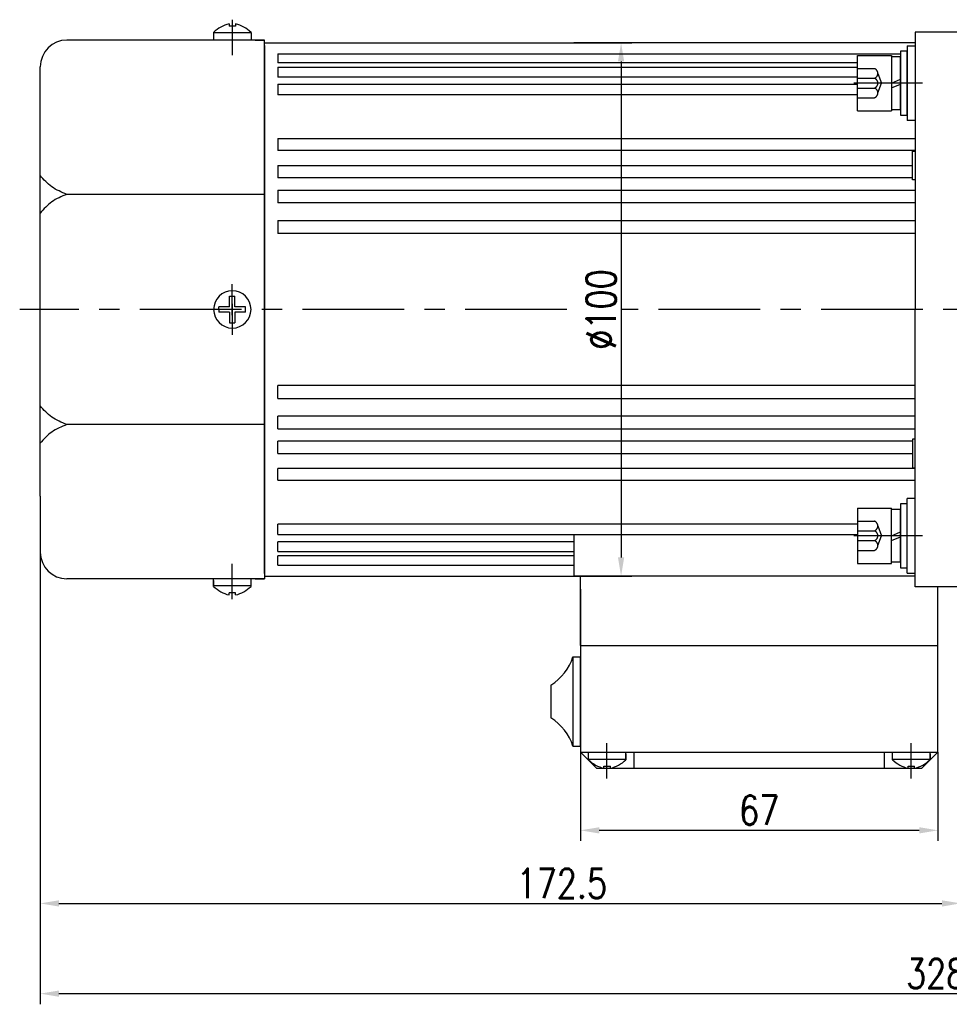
# Model space of a CAD drawing. Header units: inches. Extents: x 331 to 12887, y -474 to 4488.
# Tile 83 of 122: x 9369 to 9543, y 1180 to 1364. Entities that reach past the tile are written whole.
import ezdxf

# ---------------------------------------------------------------- set-up
doc = ezdxf.new("R2010")
doc.units = ezdxf.units.IN
doc.header["$LTSCALE"] = 10
doc.header["$MEASUREMENT"] = 0
doc.linetypes.add('CENTER', pattern=[10.16, 6.35, -1.27, 1.27, -1.27])
doc.linetypes.add('HIDDEN', pattern=[1.905, 1.27, -0.635])
for name, color, linetype in [('1轮廓实线层', 7, 'Continuous'), ('3中心线层', 1, 'CENTER'), ('4虚线层', 6, 'HIDDEN'), ('7标注层', 4, 'Continuous')]:
    doc.layers.add(name, color=color, linetype=linetype)
doc.styles.add('PC_TEXTSTYLE', font='isocp.shx', dxfattribs={"width": 0.8, "bigfont": 'HZFS.SHX'})
doc.styles.add('TH_GBDIM', font='romans.shx', dxfattribs={"width": 0.8, "bigfont": 'gbcbig.shx'})
doc.dimstyles.new('TH_GBDIM', dxfattribs={"dimtxt": 3.5, "dimasz": 2.5, "dimexe": 2, "dimexo": 0, "dimgap": 1, "dimtad": 1, "dimdec": 4, "dimdsep": 46, "dimtxsty": 'TH_GBDIM', "dimcen": 0.09, "dimclrd": 4, "dimclre": 4, "dimclrt": 3, "dimadec": 0, "dimazin": 0, "dimtfac": 1, "dimtdec": 4, "dimtmove": 0, "dimatfit": 3, "dimfxl": 1, "dimtzin": 0, "dimarcsym": 0})
doc.dimstyles.new('线性标注', dxfattribs={"dimtxt": 2.5, "dimasz": 3, "dimexe": 2, "dimexo": 0, "dimgap": 1, "dimtad": 1, "dimtih": 1, "dimtoh": 1, "dimdsep": 46, "dimtxsty": 'PC_TEXTSTYLE', "dimcen": 0.09, "dimclrt": 3, "dimadec": 0, "dimazin": 0, "dimtfac": 0.7, "dimtix": 1, "dimtmove": 0, "dimatfit": 0, "dimfxl": 1, "dimtzin": 0, "dimarcsym": 0})

# ---------------------------------------------------------------- blocks, each defined once
blk = doc.blocks.new('*D658')
at = {"layer": '7标注层', "color": 0, "lineweight": -2, "transparency": 16777216}
for p, q in [((9545.07, 1362.16), (9545.07, 1196.81)), ((9372.57, 1275.16), (9372.57, 1196.81)), ((9376.07, 1198.81), (9541.57, 1198.81))]:
    blk.add_line(p, q, dxfattribs=at)
at = {"layer": '7标注层', "color": 0, "transparency": 16777216}
for points in [[(9376.07, 1199.39), (9376.07, 1198.22), (9372.57, 1198.81)], [(9541.57, 1199.39), (9541.57, 1198.22), (9545.07, 1198.81)]]:
    blk.add_solid(points, dxfattribs=at)
at = {"layer": 'Defpoints', "color": 0, "transparency": 16777216}
for p in [(9545.07, 1362.16), (9372.57, 1275.16), (9545.07, 1198.81)]:
    blk.add_point(p, dxfattribs=at)
at = {"layer": '7标注层', "color": 3, "transparency": 16777216, "insert": (9470.32, 1202.56), "char_height": 5.5, "attachment_point": 5, "style": 'TH_GBDIM'}
blk.add_mtext('172.5', dxfattribs=at)
blk = doc.blocks.new('*D659')
at = {"layer": '7标注层', "color": 4, "lineweight": -2, "transparency": 16777216}
for p, q in [((9472.57, 1360.16), (9483.43, 1360.16)), ((9481.43, 1356.66), (9481.43, 1263.66)), ((9472.57, 1260.16), (9483.43, 1260.16))]:
    blk.add_line(p, q, dxfattribs=at)
at = {"layer": '7标注层', "color": 4, "transparency": 16777216}
for points in [[(9480.84, 1356.66), (9482.01, 1356.66), (9481.43, 1360.16)], [(9480.84, 1263.66), (9482.01, 1263.66), (9481.43, 1260.16)]]:
    blk.add_solid(points, dxfattribs=at)
at = {"layer": 'Defpoints', "color": 0, "transparency": 16777216}
for p in [(9472.57, 1360.16), (9472.57, 1260.16), (9481.43, 1260.16)]:
    blk.add_point(p, dxfattribs=at)
at = {"layer": '7标注层', "color": 3, "transparency": 16777216, "insert": (9477.68, 1310.16), "char_height": 5.5, "attachment_point": 5, "rotation": 90, "style": 'TH_GBDIM'}
blk.add_mtext('%%C100', dxfattribs=at)
blk = doc.blocks.new('*D660')
at = {"layer": '7标注层', "color": 0, "lineweight": -2, "transparency": 16777216}
for p, q in [((9701.07, 1281.91), (9701.07, 1179.89)), ((9372.57, 1269.91), (9372.57, 1179.89)), ((9376.07, 1181.89), (9697.57, 1181.89))]:
    blk.add_line(p, q, dxfattribs=at)
at = {"layer": '7标注层', "color": 0, "transparency": 16777216}
for points in [[(9376.07, 1182.48), (9376.07, 1181.31), (9372.57, 1181.89)], [(9697.57, 1182.48), (9697.57, 1181.31), (9701.07, 1181.89)]]:
    blk.add_solid(points, dxfattribs=at)
at = {"layer": 'Defpoints', "color": 0, "transparency": 16777216}
for p in [(9701.07, 1281.91), (9372.57, 1269.91), (9701.07, 1181.89)]:
    blk.add_point(p, dxfattribs=at)
at = {"layer": '7标注层', "color": 3, "transparency": 16777216, "insert": (9543.32, 1185.64), "char_height": 5.5, "attachment_point": 5, "style": 'TH_GBDIM'}
blk.add_mtext('328.5', dxfattribs=at)
blk = doc.blocks.new('*D812')
at = {"layer": '7标注层', "color": 4, "lineweight": -2, "transparency": 16777216}
for p, q in [((9473.82, 1227.16), (9473.82, 1210.51)), ((9540.82, 1227.16), (9540.82, 1210.51)), ((9477.32, 1212.51), (9537.32, 1212.51))]:
    blk.add_line(p, q, dxfattribs=at)
at = {"layer": '7标注层', "color": 4, "transparency": 16777216}
for points in [[(9477.32, 1213.09), (9477.32, 1211.92), (9473.82, 1212.51)], [(9537.32, 1213.09), (9537.32, 1211.92), (9540.82, 1212.51)]]:
    blk.add_solid(points, dxfattribs=at)
at = {"layer": 'Defpoints', "color": 0, "transparency": 16777216}
for p in [(9473.82, 1227.16), (9540.82, 1227.16), (9540.82, 1212.51)]:
    blk.add_point(p, dxfattribs=at)
at = {"layer": '7标注层', "color": 3, "transparency": 16777216, "insert": (9507.32, 1216.26), "char_height": 5.5, "attachment_point": 5, "style": 'TH_GBDIM'}
blk.add_mtext('67', dxfattribs=at)

msp = doc.modelspace()

# ---------------------------------------------------------------- linework, layer by layer
for p, q in [((9407.96623, 1363.69225), (9407.96623, 1363.26405)), ((9409.16623, 1363.26405), (9407.96623, 1363.26405)), ((9409.16623, 1363.69225), (9409.16623, 1363.26405)), ((9414.56623, 1360.66405), (9377.56623, 1360.66405)), ((9405.06623, 1362.0994), (9405.06623, 1360.66405)), ((9412.06623, 1362.00499), (9405.06623, 1362.00499)), ((9412.06623, 1362.0994), (9412.06623, 1360.66405)), ((9412.81623, 1360.66405), (9414.56623, 1360.66405)), ((9414.56623, 1359.66405), (9414.56623, 1360.66405)), ((9414.56623, 1359.66405), (9414.56623, 1310.16405)), ((9372.56623, 1345.16405), (9372.56623, 1355.66405)), ((9372.56623, 1275.16405), (9372.56623, 1345.16405)), ((9414.56623, 1331.74529), (9377.56623, 1331.74529)), ((9414.56623, 1260.66405), (9414.56623, 1310.16405)), ((9414.56623, 1288.58281), (9377.56623, 1288.58281)), ((9372.56623, 1275.16405), (9372.56623, 1264.66405)), ((9414.56623, 1259.66405), (9377.56623, 1259.66405)), ((9405.06623, 1258.22871), (9405.06623, 1259.66405)), ((9405.06623, 1259.3613), (9405.06623, 1258.2287)), ((9412.06623, 1258.22871), (9412.06623, 1259.66405)), ((9412.81623, 1259.66405), (9414.56623, 1259.66405)), ((9412.81623, 1259.66405), (9414.56623, 1259.66405)), ((9414.56623, 1260.66405), (9414.56623, 1259.66405)), ((9412.06623, 1258.32311), (9405.06623, 1258.32311)), ((9540.81623, 1227.16405), (9540.81623, 1258.16405)), ((9409.16623, 1257.06405), (9407.96623, 1257.06405)), ((9407.96623, 1256.63585), (9407.96623, 1257.06405)), ((9409.16623, 1256.63585), (9409.16623, 1257.06405)), ((9475.31623, 1225.72871), (9475.31623, 1227.16405)), ((9475.31623, 1225.82311), (9482.31623, 1225.82311)), ((9482.31623, 1225.72871), (9482.31623, 1227.16405)), ((9482.31623, 1226.8613), (9482.31623, 1225.7287)), ((9532.31623, 1225.72871), (9532.31623, 1227.16405)), ((9532.31623, 1225.82311), (9539.31623, 1225.82311)), ((9539.36309, 1225.72871), (9539.36309, 1227.16405)), ((9539.36309, 1226.8613), (9539.36309, 1225.7287)), ((9478.21623, 1224.56405), (9479.41623, 1224.56405)), ((9478.21623, 1224.13585), (9478.21623, 1224.56405)), ((9479.41623, 1224.13585), (9479.41623, 1224.56405)), ((9535.21623, 1224.56405), (9536.41623, 1224.56405)), ((9535.21623, 1224.13585), (9535.21623, 1224.56405)), ((9536.41623, 1224.13585), (9536.41623, 1224.56405))]:
    msp.add_line(p, q)
for centre, radius, start, end in [((9409.52613, 1357.41591), 6.46728, 103.957243, 133.5991462), ((9407.60634, 1357.41591), 6.46728, 46.4008538, 76.042757), ((9377.56623, 1355.66405), 5, 90, 180), ((9377.56623, 1264.66405), 5, 180, 270), ((9409.52613, 1262.9122), 6.46728, 226.4008538, 256.042757), ((9407.60634, 1262.9122), 6.46728, 283.957243, 313.5991462), ((9479.77613, 1230.4122), 6.46728, 226.4008538, 256.042757), ((9477.85634, 1230.4122), 6.46728, 283.957243, 313.5991462), ((9536.77613, 1230.4122), 6.46728, 226.4008538, 256.042757), ((9534.85634, 1230.4122), 6.46728, 283.957243, 313.5991462)]:
    msp.add_arc(centre, radius, start, end)
for points in [[(9377.56623, 1331.74529), (9374.71108, 1333.1609), (9372.56623, 1335.25049)], [(9377.56623, 1331.74529), (9374.71108, 1330.32969), (9372.56623, 1328.2401)], [(9377.56623, 1288.58281), (9374.71108, 1289.99841), (9372.56623, 1292.088)], [(9377.56623, 1288.58281), (9374.71108, 1287.16721), (9372.56623, 1285.07762)]]:
    msp.add_spline(points, degree=3)
at = {"layer": '1轮廓实线层'}
for p, q in [((9536.56623, 1362.16405), (9536.56623, 1352.16405)), ((9545.06623, 1362.16405), (9536.56623, 1362.16405)), ((9414.56623, 1360.16405), (9472.56623, 1360.16405)), ((9414.56623, 1310.16405), (9414.56623, 1360.16405)), ((9536.56623, 1360.16405), (9472.56623, 1360.16405)), ((9535.06623, 1359.59046), (9535.06623, 1345.59046)), ((9535.06623, 1359.59046), (9536.56623, 1359.59046)), ((9417.06623, 1358.09307), (9533.78623, 1358.09307)), ((9417.06623, 1358.09307), (9417.06623, 1356.38056)), ((9525.70623, 1347.39046), (9525.70623, 1357.79046)), ((9525.70623, 1357.79046), (9532.10623, 1357.79046)), ((9532.10623, 1357.79046), (9532.10623, 1347.39046)), ((9532.10623, 1357.51046), (9532.10623, 1347.67046)), ((9533.78623, 1357.51046), (9532.10623, 1357.51046)), ((9535.06623, 1358.59046), (9533.78623, 1358.59046)), ((9533.78623, 1358.59046), (9533.78623, 1355.95046)), ((9533.78623, 1347.67046), (9533.78623, 1357.51046)), ((9535.06623, 1355.95046), (9535.06623, 1358.59046)), ((9525.70623, 1356.38056), (9417.06623, 1356.38056)), ((9417.06623, 1355.56143), (9525.70623, 1355.56143)), ((9417.06623, 1355.56143), (9417.06623, 1353.71084)), ((9533.78623, 1355.95046), (9533.78623, 1349.23046)), ((9535.06623, 1349.23046), (9535.06623, 1355.95046)), ((9525.70623, 1353.71084), (9417.06623, 1353.71084)), ((9532.10623, 1352.59046), (9533.78623, 1353.31422)), ((9417.06623, 1352.37165), (9525.70623, 1352.37165)), ((9417.06623, 1352.37165), (9417.06623, 1350.39194)), ((9532.10623, 1351.68575), (9533.78623, 1352.40952)), ((9536.56623, 1352.16405), (9536.56623, 1310.16405)), ((9525.70623, 1350.39194), (9417.06623, 1350.39194)), ((9532.10623, 1347.67046), (9533.78623, 1347.67046)), ((9533.78623, 1349.23046), (9533.78623, 1346.59046)), ((9535.06623, 1346.59046), (9535.06623, 1349.23046)), ((9525.70623, 1347.39046), (9532.10623, 1347.39046)), ((9533.78623, 1346.59046), (9535.06623, 1346.59046)), ((9536.56623, 1345.59046), (9535.06623, 1345.59046)), ((9417.06623, 1342.19713), (9536.56623, 1342.19713)), ((9417.06623, 1342.19713), (9417.06623, 1339.95257)), ((9536.56623, 1339.95257), (9417.06623, 1339.95257)), ((9536.06623, 1339.86405), (9536.56623, 1339.86405)), ((9536.06623, 1334.46405), (9536.06623, 1339.86405)), ((9417.06623, 1337.16596), (9536.06564, 1337.16596)), ((9417.06623, 1337.16596), (9417.06623, 1334.83653)), ((9536.06623, 1334.83653), (9417.06623, 1334.83653)), ((9536.56623, 1334.46405), (9536.06623, 1334.46405)), ((9417.06623, 1332.54496), (9536.56623, 1332.54496)), ((9417.06623, 1332.54496), (9417.06623, 1330.15556)), ((9536.56623, 1330.15556), (9417.06623, 1330.15556)), ((9417.06623, 1326.8649), (9536.56623, 1326.8649)), ((9417.06623, 1326.8649), (9417.06623, 1324.42134)), ((9536.56623, 1324.42134), (9417.06623, 1324.42134)), ((9408.06623, 1310.66405), (9408.06623, 1312.66405)), ((9408.06623, 1312.66405), (9409.06623, 1312.66405)), ((9409.06623, 1310.66405), (9409.06623, 1312.66405)), ((9408.06623, 1310.66405), (9406.06623, 1310.66405)), ((9406.06623, 1310.16405), (9406.06623, 1310.66405)), ((9411.06623, 1310.66405), (9409.06623, 1310.66405)), ((9411.06623, 1309.66405), (9411.06623, 1310.66405)), ((9406.06623, 1310.16405), (9406.06623, 1309.66405)), ((9408.06623, 1309.66405), (9406.06623, 1309.66405)), ((9408.06623, 1309.66405), (9408.06623, 1307.66405)), ((9411.06623, 1309.66405), (9409.06623, 1309.66405)), ((9409.06623, 1309.66405), (9409.06623, 1307.66405)), ((9414.56623, 1310.16405), (9414.56623, 1260.16405)), ((9536.56623, 1268.16405), (9536.56623, 1310.16405)), ((9408.06623, 1307.66405), (9409.06623, 1307.66405)), ((9417.06623, 1293.4632), (9417.06623, 1295.90676)), ((9536.56623, 1295.90676), (9417.06623, 1295.90676)), ((9417.06623, 1293.4632), (9536.56623, 1293.4632)), ((9417.06623, 1287.78314), (9417.06623, 1290.17254)), ((9536.56623, 1290.17254), (9417.06623, 1290.17254)), ((9417.06623, 1287.78314), (9536.56623, 1287.78314)), ((9417.06623, 1283.16215), (9417.06623, 1285.49157)), ((9536.06623, 1285.49157), (9417.06623, 1285.49157)), ((9536.56623, 1285.86405), (9536.06623, 1285.86405)), ((9536.06623, 1285.86405), (9536.06623, 1280.46405)), ((9417.06623, 1283.16215), (9536.06623, 1283.16215)), ((9531.50218, 1283.16215), (9536.06564, 1283.16215)), ((9417.06623, 1278.13098), (9417.06623, 1280.37553)), ((9536.56623, 1280.37553), (9417.06623, 1280.37553)), ((9536.56623, 1280.37553), (9531.53239, 1280.37553)), ((9536.06623, 1280.46405), (9536.56623, 1280.46405)), ((9417.06623, 1278.13098), (9536.56623, 1278.13098)), ((9531.52648, 1278.13098), (9536.56623, 1278.13098)), ((9535.06623, 1273.73764), (9533.78623, 1273.73764)), ((9533.78623, 1273.73764), (9533.78623, 1271.09764)), ((9536.56623, 1274.73764), (9535.06623, 1274.73764)), ((9535.06623, 1260.73764), (9535.06623, 1274.73764)), ((9535.06623, 1271.09764), (9535.06623, 1273.73764)), ((9525.70623, 1272.93764), (9532.10623, 1272.93764)), ((9525.70623, 1272.93764), (9525.70623, 1262.53764)), ((9532.10623, 1262.53764), (9532.10623, 1272.93764)), ((9533.78623, 1272.65764), (9532.10623, 1272.65764)), ((9532.10623, 1262.81764), (9532.10623, 1272.65764)), ((9533.78623, 1262.81764), (9533.78623, 1272.65764)), ((9533.78623, 1271.09764), (9533.78623, 1264.37764)), ((9535.06623, 1264.37764), (9535.06623, 1271.09764)), ((9417.06623, 1267.95645), (9417.06623, 1269.93616)), ((9525.70623, 1269.93616), (9417.06623, 1269.93616)), ((9532.10623, 1267.73764), (9533.78623, 1268.46141)), ((9417.06623, 1267.95645), (9525.70623, 1267.95645)), ((9417.06623, 1264.76667), (9417.06623, 1266.61726)), ((9472.56623, 1266.61726), (9417.06623, 1266.61726)), ((9472.56623, 1267.95645), (9472.56623, 1260.16405)), ((9532.10623, 1266.83294), (9533.78623, 1267.5567)), ((9536.56623, 1258.16405), (9536.56623, 1268.16405)), ((9417.06623, 1264.76667), (9472.56623, 1264.76667)), ((9417.06623, 1262.23503), (9417.06623, 1263.94754)), ((9472.56623, 1263.94754), (9417.06623, 1263.94754)), ((9532.10623, 1262.81764), (9533.78623, 1262.81764)), ((9533.78623, 1264.37764), (9533.78623, 1261.73764)), ((9535.06623, 1261.73764), (9535.06623, 1264.37764)), ((9417.06623, 1262.23503), (9472.56623, 1262.23503)), ((9525.70623, 1262.53764), (9532.10623, 1262.53764)), ((9533.78623, 1261.73764), (9535.06623, 1261.73764)), ((9414.61838, 1260.16405), (9472.56623, 1260.16405)), ((9536.56623, 1260.16405), (9472.56623, 1260.16405)), ((9473.81623, 1247.16405), (9473.81623, 1260.16405)), ((9536.56623, 1260.16405), (9531.52563, 1260.16405)), ((9535.06623, 1260.73764), (9536.56623, 1260.73764)), ((9473.81623, 1257.71975), (9473.81623, 1227.16405)), ((9545.06623, 1258.16405), (9536.56623, 1258.16405)), ((9472.40882, 1245.06405), (9472.40882, 1228.26405)), ((9472.40882, 1245.06405), (9473.81623, 1245.06405)), ((9473.81623, 1228.26405), (9473.81623, 1245.06405)), ((9468.29171, 1239.74564), (9468.29171, 1233.58246)), ((9472.40882, 1228.26405), (9473.81623, 1228.26405)), ((9473.81623, 1227.16405), (9476.81623, 1224.16405)), ((9473.81623, 1227.16405), (9483.81623, 1227.16405)), ((9483.81623, 1227.16405), (9483.81623, 1224.16405)), ((9530.81623, 1227.16405), (9540.81623, 1227.16405)), ((9530.81623, 1224.16405), (9530.81623, 1227.16405)), ((9540.81623, 1227.16405), (9537.81623, 1224.16405)), ((9476.81623, 1224.16405), (9537.81623, 1224.16405))]:
    msp.add_line(p, q, dxfattribs=at)
at = {"layer": '1轮廓实线层', "color": 7}
for p, q in [((9473.81623, 1247.16405), (9540.81623, 1247.16405)), ((9483.81623, 1227.16405), (9530.81623, 1227.16405))]:
    msp.add_line(p, q, dxfattribs=at)
at = {"layer": '1轮廓实线层'}
for centre, radius, start, end in [((9408.56623, 1310.16405), 3.5, 0, 180), ((9408.56623, 1310.16405), 3.5, 180, 0), ((9462.96881, 1248.11901), 9.92202, 302.4438553, 342.0674814), ((9462.96881, 1225.2091), 9.92202, 17.9325186, 57.5561447)]:
    msp.add_arc(centre, radius, start, end, dxfattribs=at)
at = {"layer": '3中心线层'}
for p, q in [((9408.56623, 1364.48801), (9408.56623, 1357.86713)), ((9537.91818, 1352.59046), (9525.06623, 1352.59046)), ((9408.56623, 1309.11116), (9408.56623, 1314.89236)), ((9408.56623, 1311.21695), (9408.56623, 1305.43574)), ((9537.91818, 1267.73764), (9525.06623, 1267.73764)), ((9408.56623, 1255.84009), (9408.56623, 1262.46097)), ((9478.76937, 1222.25748), (9478.76937, 1228.87837)), ((9535.76937, 1222.25748), (9535.76937, 1228.87837))]:
    msp.add_line(p, q, dxfattribs=at)
at = {"layer": '3中心线层', "ltscale": 0.3}
for p, q in [((9471.24796, 1310.16405), (9368.71579, 1310.16405)), ((9568.44899, 1310.16405), (9481.42694, 1310.16404))]:
    msp.add_line(p, q, dxfattribs=at)
at = {"layer": '4虚线层'}
for p, q in [((9525.70623, 1355.33446), (9528.90623, 1355.33446)), ((9525.70623, 1353.50512), (9528.90623, 1353.50512)), ((9529.54623, 1354.41979), (9530.22623, 1352.59046)), ((9525.70623, 1351.67579), (9528.90623, 1351.67579)), ((9529.54623, 1350.76112), (9530.22623, 1352.59046)), ((9525.70623, 1349.84646), (9528.90623, 1349.84646)), ((9525.70623, 1270.48164), (9528.90623, 1270.48164)), ((9525.70623, 1268.65231), (9528.90623, 1268.65231)), ((9529.54623, 1269.56698), (9530.22623, 1267.73764)), ((9525.70623, 1266.82298), (9528.90623, 1266.82298)), ((9529.54623, 1265.90831), (9530.22623, 1267.73764)), ((9525.70623, 1264.99364), (9528.90623, 1264.99364))]:
    msp.add_line(p, q, dxfattribs=at)
for centre in [(9528.57263, 1354.41979), (9528.57263, 1352.59046), (9528.57263, 1350.76112), (9528.57263, 1269.56698), (9528.57263, 1267.73764), (9528.57263, 1265.90831)]:
    msp.add_arc(centre, 0.97361, 290.0383846, 69.9616154, dxfattribs=at)

# ---------------------------------------------------------------- dimensions: what is measured, and where the dimension line sits
at = {"layer": '7标注层'}
for base, p1, p2, dimstyle, override, picture, middle in [((9545.06623, 1198.80815), (9372.56623, 1275.16405), (9545.06623, 1362.16405), '线性标注', {"dimtxt": 5.5, "dimasz": 3.5, "dimtxsty": 'TH_GBDIM', "dimadec": 2}, '*D658', (9470.31623, 1198.80815)), ((9701.06623, 1181.89182), (9372.56623, 1269.91405), (9701.06623, 1281.91405), '线性标注', {"dimtxt": 5.5, "dimasz": 3.5, "dimtxsty": 'TH_GBDIM', "dimadec": 2}, '*D660', (9543.31623, 1181.89182)), ((9540.81623, 1212.50586), (9473.81623, 1227.16405), (9540.81623, 1227.16405), 'TH_GBDIM', {"dimtxt": 5.5, "dimasz": 3.5, "dimdec": 1, "dimadec": 1}, '*D812', (9507.31623, 1212.50586))]:
    dim = msp.add_linear_dim(base=base, p1=p1, p2=p2, dimstyle=dimstyle, override=override, dxfattribs=at)
    dim.commit()
    dim.dimension.update_dxf_attribs({"geometry": picture, "text_midpoint": middle, "dimtype": 160})
dim = msp.add_linear_dim(base=(9481.42694, 1260.16405), p1=(9472.56624, 1360.16405), p2=(9472.56624, 1260.16405), angle=90, text='%%C100', dimstyle='TH_GBDIM', override={"dimtxt": 5.5, "dimasz": 3.5, "dimgap": 1, "dimtad": 1, "dimjust": 0, "dimdec": 1, "dimlfac": 1.25, "dimse1": 0, "dimse2": 0, "dimsd1": 0, "dimsd2": 0, "dimadec": 1}, dxfattribs=at)
dim.commit()
dim.dimension.update_dxf_attribs({"geometry": '*D659', "text_midpoint": (9477.67694, 1310.16405)})

doc.saveas('drawing.dxf')
